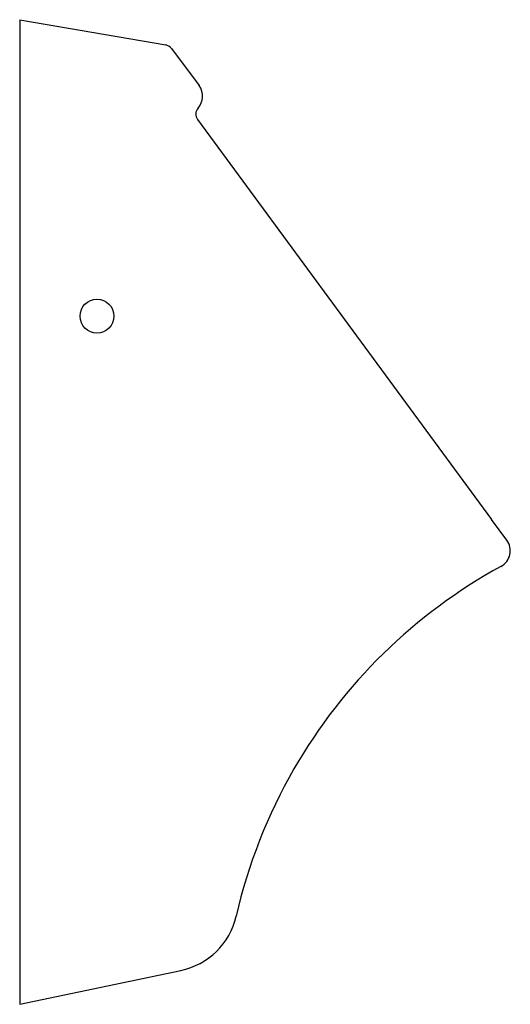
# Model space of a CAD drawing. Header units: millimetres. Extents: x 0 to 0.273, y 0.347 to 0.896.
import ezdxf

# ---------------------------------------------------------------- set-up
doc = ezdxf.new("R2010")
doc.units = ezdxf.units.MM
doc.layers.add('BLOCKS', color=3, linetype='Continuous')

msp = doc.modelspace()

# ---------------------------------------------------------------- linework, layer by layer
at = {"layer": 'BLOCKS'}
for p, q in [((0, 0.8959049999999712), (0.08128799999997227, 0.8818039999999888)), ((0, 0.8959049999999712), (0, 0.3471510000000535)), ((0.08444099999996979, 0.8798669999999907), (0.0998620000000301, 0.8591890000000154)), ((0.09900100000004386, 0.8402539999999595), (0.2627770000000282, 0.6174019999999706)), ((0.2712460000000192, 0.6058779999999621), (0.2627770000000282, 0.6174019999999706)), ((0, 0.3471510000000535), (0.0897619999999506, 0.3660399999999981))]:
    msp.add_line(p, q, dxfattribs=at)
msp.add_circle((0.04303700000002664, 0.73071600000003), 0.009451, dxfattribs=at)
for centre, radius, start, end in [((0.08043299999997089, 0.8768780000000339), 0.005, 36.71392900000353, 80.15880999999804), ((0.09184600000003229, 0.8532099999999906), 0.01, 318.2112119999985, 36.71392900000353), ((0.1030299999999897, 0.8432149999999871), 0.005, 138.2112119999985, 216.3125309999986), ((0.2631880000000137, 0.5999570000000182), 0.01, 298.7039690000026, 36.3125309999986), ((0.4112569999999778, 0.3295460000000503), 0.298296, 118.7039690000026, 150.0860969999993), ((0.4112569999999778, 0.3295460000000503), 0.298296, 150.0860969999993, 167.0806529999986), ((0.08152500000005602, 0.405181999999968), 0.04, 281.8831589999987, 347.0806529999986)]:
    msp.add_arc(centre, radius, start, end, dxfattribs=at)

doc.saveas('drawing.dxf')
